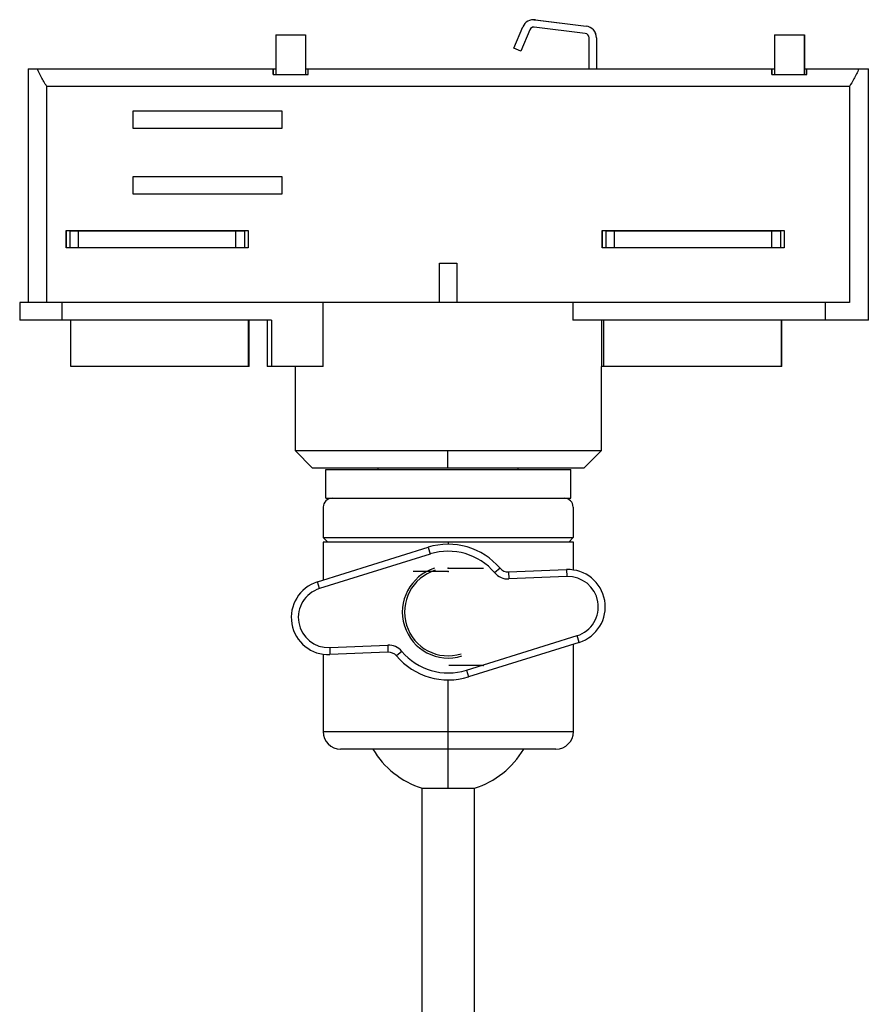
# Model space of a CAD drawing. Header units: millimetres. Extents: x 81 to 343, y -37 to 195.
# Tile 8 of 8: x 239 to 336, y 82 to 195. Entities that reach past the tile are written whole.
import ezdxf

# ---------------------------------------------------------------- set-up
doc = ezdxf.new("R2010")
doc.units = ezdxf.units.MM
doc.header["$PDSIZE"] = -1

msp = doc.modelspace()

# ---------------------------------------------------------------- linework, layer by layer
at = {"color": 7, "linetype": 'Continuous', "lineweight": 25}
for p, q in [((297.64, 194.71), (297.63, 194.71)), ((297.64, 194.71), (297.81, 194.7)), ((297.8, 194.7), (303.6, 193.98)), ((297.81, 194.7), (297.8, 194.7)), ((297.81, 194.7), (303.61, 193.98)), ((295.36, 191.47), (296.39, 193.89)), ((297.17, 193.55), (296.14, 191.13)), ((297.18, 193.55), (296.16, 191.13)), ((297.18, 193.55), (297.17, 193.55)), ((303.5, 193.14), (297.69, 193.85)), ((303.6, 193.98), (303.61, 193.98)), ((268.14, 192.99), (268.14, 188.44)), ((268.14, 192.99), (271.55, 192.99)), ((271.54, 192.99), (271.54, 188.44)), ((271.55, 192.99), (271.55, 188.44)), ((303.94, 189.09), (303.94, 192.64)), ((304.79, 192.64), (304.79, 189.09)), ((304.8, 192.64), (304.79, 192.64)), ((304.8, 192.64), (304.8, 189.09)), ((325.14, 192.99), (328.55, 192.99)), ((325.14, 192.99), (325.14, 188.44)), ((328.54, 192.99), (328.54, 188.44)), ((328.55, 192.99), (328.55, 188.44)), ((296.14, 191.13), (295.36, 191.47)), ((296.14, 191.13), (296.16, 191.13)), ((239.86, 189.09), (239.86, 162.39)), ((239.86, 189.09), (268.14, 189.09)), ((267.84, 189.09), (267.84, 188.44)), ((267.85, 188.44), (267.85, 189.09)), ((271.55, 189.09), (325.14, 189.09)), ((271.84, 188.44), (271.84, 189.09)), ((324.84, 189.09), (324.84, 188.44)), ((324.85, 188.44), (324.85, 189.09)), ((328.55, 189.09), (335.86, 189.09)), ((328.84, 188.44), (328.84, 189.09)), ((335.86, 160.39), (335.86, 189.09)), ((267.84, 188.44), (271.84, 188.44)), ((324.84, 188.44), (328.84, 188.44)), ((333.7, 187.09), (241.98, 187.09)), ((241.98, 162.39), (241.98, 187.09)), ((333.7, 187.09), (333.7, 162.39)), ((251.84, 182.29), (251.84, 184.29)), ((251.84, 184.29), (268.84, 184.29)), ((251.87, 182.29), (251.87, 184.29)), ((268.84, 184.29), (268.84, 182.29)), ((268.84, 182.29), (251.84, 182.29)), ((251.84, 174.79), (251.84, 176.79)), ((251.84, 176.79), (268.84, 176.79)), ((251.87, 174.79), (251.87, 176.79)), ((268.84, 176.79), (268.84, 174.79)), ((268.84, 174.79), (251.84, 174.79)), ((244.19, 168.64), (244.19, 170.64)), ((244.19, 170.64), (264.99, 170.64)), ((244.22, 168.64), (244.22, 170.64)), ((244.61, 170.59), (244.61, 168.69)), ((244.61, 170.59), (264.61, 170.59)), ((245.59, 168.69), (245.59, 170.59)), ((263.59, 168.69), (263.59, 170.59)), ((264.61, 168.69), (264.61, 170.59)), ((264.99, 170.64), (264.99, 168.64)), ((305.44, 168.64), (305.44, 170.64)), ((305.44, 170.64), (326.24, 170.64)), ((305.47, 168.64), (305.47, 170.64)), ((305.86, 170.59), (305.86, 168.69)), ((305.86, 170.59), (325.86, 170.59)), ((306.84, 168.69), (306.84, 170.59)), ((324.84, 168.69), (324.84, 170.59)), ((325.86, 168.69), (325.86, 170.59)), ((326.24, 170.64), (326.24, 168.64)), ((264.99, 168.64), (244.19, 168.64)), ((244.61, 168.69), (264.61, 168.69)), ((326.24, 168.64), (305.44, 168.64)), ((305.86, 168.69), (325.86, 168.69)), ((286.84, 162.39), (286.84, 166.89)), ((286.84, 166.89), (288.84, 166.89)), ((286.85, 162.39), (286.85, 166.89)), ((288.84, 166.89), (288.84, 162.39)), ((238.89, 162.39), (238.89, 160.39)), ((333.7, 162.39), (238.89, 162.39)), ((243.74, 160.39), (243.74, 162.39)), ((273.58, 155.09), (273.58, 162.39)), ((302.09, 162.39), (302.09, 160.39)), ((330.95, 160.39), (330.95, 162.39)), ((267.65, 160.39), (238.89, 160.39)), ((244.74, 155.09), (244.74, 160.39)), ((265.04, 155.09), (265.04, 160.39)), ((265.09, 155.09), (265.09, 160.39)), ((267.15, 160.39), (267.15, 155.09)), ((267.65, 160.39), (267.65, 155.09)), ((335.86, 160.39), (302.09, 160.39)), ((305.36, 160.39), (305.36, 155.09)), ((305.64, 155.09), (305.64, 160.39)), ((325.94, 155.09), (325.94, 160.39)), ((325.98, 155.09), (325.98, 160.39)), ((265.09, 155.09), (244.74, 155.09)), ((273.58, 155.09), (267.15, 155.09)), ((270.36, 155.09), (270.36, 145.49)), ((305.36, 145.49), (305.36, 155.09)), ((325.98, 155.09), (305.36, 155.09)), ((270.36, 145.49), (272.36, 143.49)), ((270.36, 145.49), (305.36, 145.49)), ((287.82, 143.49), (287.81, 145.49)), ((303.36, 143.49), (305.36, 145.49)), ((303.36, 143.49), (272.36, 143.49)), ((273.86, 140.04), (273.86, 143.34)), ((273.86, 143.34), (301.86, 143.34)), ((279.86, 143.34), (279.86, 143.49)), ((295.86, 143.34), (295.86, 143.49)), ((301.86, 140.04), (301.86, 143.34)), ((273.86, 140.04), (301.86, 140.04)), ((273.58, 139.04), (273.58, 135.54)), ((302.13, 139.04), (302.13, 135.54)), ((273.56, 135.04), (273.56, 130.7)), ((302.16, 135.04), (273.56, 135.04)), ((273.58, 135.54), (302.13, 135.54)), ((274.08, 135.04), (273.58, 135.54)), ((287.86, 135.04), (287.86, 134.79)), ((301.63, 135.04), (302.13, 135.54)), ((302.16, 131.85), (302.16, 135.04)), ((272.9, 130.49), (285.55, 134.44)), ((285.55, 134.44), (285.79, 133.67)), ((285.79, 133.67), (273.14, 129.73)), ((293.77, 132.04), (293.16, 131.53)), ((294.74, 131.62), (301.38, 131.89)), ((294.74, 131.62), (294.77, 130.82)), ((301.38, 131.89), (301.41, 131.09)), ((273.14, 129.73), (272.9, 130.49)), ((301.41, 131.09), (294.77, 130.82)), ((289.93, 120.4), (302.57, 124.35)), ((302.81, 123.58), (302.57, 124.35)), ((274.31, 122.99), (280.94, 123.26)), ((274.31, 122.99), (274.34, 122.19)), ((280.94, 123.26), (280.97, 122.46)), ((302.81, 123.58), (290.16, 119.64)), ((302.16, 113.39), (302.16, 123.38)), ((273.56, 122.23), (273.56, 113.39)), ((280.97, 122.46), (274.34, 122.19)), ((282.55, 122.55), (281.94, 122.03)), ((289.93, 120.4), (290.16, 119.64)), ((287.86, 106.92), (287.86, 119.29)), ((273.56, 113.39), (302.16, 113.39)), ((300.16, 111.39), (275.56, 111.39)), ((284.86, 106.92), (290.86, 106.92)), ((284.86, 79.92), (284.86, 106.92)), ((290.86, 79.92), (290.86, 106.92))]:
    msp.add_line(p, q, dxfattribs=at)
at = {"color": 7, "linetype": 'Continuous'}
for p, q in [((287.86, 135.04), (283.84, 135.04)), ((287.86, 135.04), (287.87, 135.04)), ((287.86, 131.69), (283.84, 131.69)), ((287.86, 132.04), (291.87, 132.04)), ((291.85, 120.95), (287.91, 120.95))]:
    msp.add_line(p, q, dxfattribs=at)
at = {"color": 7, "linetype": 'Continuous', "lineweight": 25}
for centre, radius, start, end in [((297.63, 193.36), 1.35, 83, 156.9691), ((297.63, 193.36), 0.5, 83, 156.9691), ((297.64, 193.36), 0.5, 90, 156.9691), ((303.44, 192.64), 1.35, 359.9999, 82.9999), ((303.45, 192.64), 1.35, 359.9999, 82.9999), ((303.44, 192.64), 0.5, 359.9999, 82.9999), ((274.58, 139.04), 1, 90.0001, 180.0001), ((301.13, 139.04), 1, 359.9999, 89.9999), ((287.86, 127.04), 7.75, 40.2241, 107.318), ((287.86, 127.04), 6.95, 40.2241, 107.318), ((287.86, 127.04), 5.25, 107.318, 287.318), ((287.86, 127.04), 5, 107.318, 287.318), ((294.69, 132.82), 1.2, 220.2241, 272.318), ((301.55, 127.64), 4.25, 287.318, 92.318), ((274.17, 126.43), 4.25, 107.318, 272.318), ((294.69, 132.82), 2, 220.2241, 272.318), ((301.55, 127.64), 3.45, 287.318, 92.318), ((274.17, 126.43), 3.45, 107.318, 272.318), ((281.02, 121.26), 2, 40.2241, 92.318), ((281.02, 121.26), 1.2, 40.2241, 92.318), ((287.86, 127.04), 7.75, 220.2241, 287.318), ((287.86, 127.04), 6.95, 220.2241, 287.318), ((275.56, 113.39), 2, 180, 270), ((300.16, 113.39), 2, 270, 360), ((287.86, 116.46), 10, 210.5002, 252.5424), ((287.86, 116.46), 10, 287.4576, 329.4998)]:
    msp.add_arc(centre, radius, start, end, dxfattribs=at)
for points, knots in [([(241.98, 187.09), (241.76, 187.45), (241.35, 188.1), (241.04, 188.78), (240.91, 189.09)], [0, 0, 0, 0, 0.554965, 1, 1, 1, 1]), ([(334.78, 189.09), (334.6, 188.7), (334.29, 188.02), (333.88, 187.37), (333.7, 187.09)], [0, 0, 0, 0, 0.565117, 1, 1, 1, 1])]:
    msp.add_open_spline(points, degree=3, knots=knots, dxfattribs=at)
at = {"color": 7, "linetype": 'Continuous'}
for p in [(287.86, 135.04), (287.86, 135.04), (287.86, 132.04), (287.86, 131.69), (291.85, 120.95)]:
    msp.add_point(p, dxfattribs=at)

doc.saveas('drawing.dxf')
